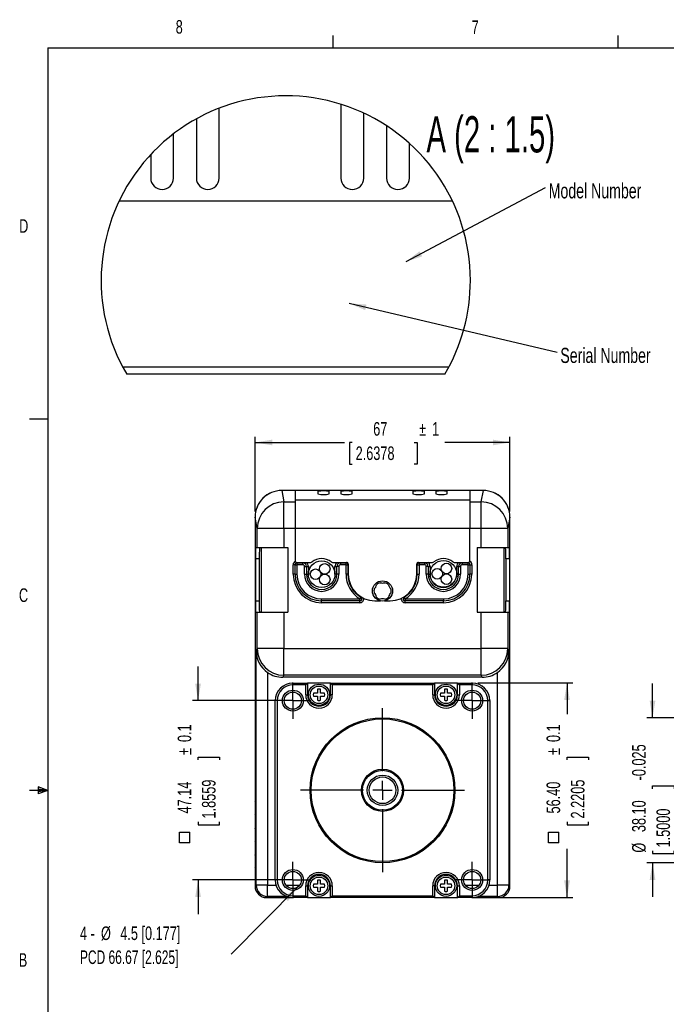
# Model space of a CAD drawing. Extents: x 11 to 421, y 5 to 275.
# Tile 2 of 15: x 11 to 124, y 103 to 275. Entities that reach past the tile are written whole.
import ezdxf
from ezdxf.enums import TextEntityAlignment as Align

# ---------------------------------------------------------------- set-up
doc = ezdxf.new("R2010")
doc.units = 0
doc.layers.get('0').update_dxf_attribs({"linetype": 'CONTINUOUS'})
doc.dimstyles.new('SLDDIMSTYLE0', dxfattribs={"dimtxt": 2.38125, "dimasz": 3, "dimexe": 0, "dimexo": 0.0625, "dimgap": 0.595313, "dimtad": 0, "dimlfac": 1.5, "dimrnd": 1e-09, "dimzin": 12, "dimsah": 1, "dimcen": 0.09, "dimazin": 3, "dimtfac": 1, "dimtofl": 0, "dimtmove": 0, "dimatfit": 3})
doc.dimstyles.new('SLDDIMSTYLE1', dxfattribs={"dimtxt": 2.38125, "dimasz": 3, "dimexe": 0, "dimexo": 0.0625, "dimgap": 0.595313, "dimtad": 0, "dimlfac": 1.5, "dimrnd": 1e-09, "dimzin": 4, "dimsah": 1, "dimcen": 0.09, "dimazin": 3, "dimtfac": 1, "dimtofl": 0, "dimtmove": 0, "dimatfit": 3})
doc.dimstyles.new('SLDDIMSTYLE2', dxfattribs={"dimtxt": 2.38125, "dimasz": 3, "dimexe": 0, "dimexo": 0.0625, "dimgap": 0.595313, "dimtad": 0, "dimlfac": 1.5, "dimrnd": 1e-09, "dimzin": 12, "dimsah": 1, "dimcen": 0.09, "dimazin": 3, "dimtfac": 1, "dimtmove": 0, "dimatfit": 3})
doc.dimstyles.new('SLDDIMSTYLE3', dxfattribs={"dimtxt": 2.38125, "dimasz": 3, "dimexe": 0, "dimexo": 0.0625, "dimgap": 0.595313, "dimtad": 0, "dimlfac": 1.5, "dimrnd": 1e-09, "dimzin": 4, "dimsah": 1, "dimcen": 0.09, "dimazin": 3, "dimtfac": 1, "dimtmove": 0, "dimatfit": 3})

# ---------------------------------------------------------------- blocks, each defined once
blk = doc.blocks.new('_D_4')
at = {"color": 7, "linetype": 'CONTINUOUS'}
for p, q in [((121.91, 152.87), (121.91, 158.87)), ((155.37, 152.87), (120.91, 152.87)), ((121.91, 140.43), (121.91, 140.92)), ((121.91, 140.92), (125.69, 140.92)), ((125.69, 140.92), (125.69, 140.43)), ((121.91, 129.55), (121.91, 129.07)), ((125.69, 129.07), (125.69, 129.55)), ((121.91, 129.07), (125.69, 129.07)), ((155.37, 127.47), (120.91, 127.47)), ((121.91, 127.47), (121.91, 121.47))]:
    blk.add_line(p, q, dxfattribs=at)
for points in [[(121.91, 152.87), (122.41, 155.87), (121.41, 155.87)], [(121.91, 127.47), (121.41, 124.47), (122.41, 124.47)]]:
    blk.add_solid(points, dxfattribs=at)
at = {"color": 7, "linetype": 'CONTINUOUS', "width": 0.7}
for s, p in [(' -0.025', (121.42, 141.28, 0.07)), ('38.10', (121.42, 132.83, 0.07)), ('1.5000', (125.69, 130.15, 0.07)), ('%%c', (121.42, 129.24, 0.07))]:
    blk.add_text(s, height=2.381, rotation=90, dxfattribs=at).set_placement(p, align=Align.BOTTOM_LEFT)
blk = doc.blocks.new('_D_9')
at = {"color": 7, "linetype": 'CONTINUOUS'}
for p, q in [((52.25, 189.03), (52.25, 202.12)), ((96.92, 189.03), (96.92, 202.12)), ((52.25, 201.12), (67.94, 201.12)), ((69.27, 201.12), (68.79, 201.12)), ((68.79, 201.12), (68.79, 197.33)), ((80.15, 201.12), (80.63, 201.12)), ((80.63, 201.12), (80.63, 197.33)), ((96.92, 201.12), (85.51, 201.12)), ((68.79, 197.33), (69.27, 197.33)), ((80.63, 197.33), (80.15, 197.33))]:
    blk.add_line(p, q, dxfattribs=at)
for points in [[(52.25, 201.12), (55.25, 200.62), (55.25, 201.62)], [(96.92, 201.12), (93.92, 201.62), (93.92, 200.62)]]:
    blk.add_solid(points, dxfattribs=at)
at = {"color": 7, "linetype": 'CONTINUOUS', "width": 0.7}
for s, height, p in [('67', 2.381, (72.95, 201.6, -31.13)), ('%%p', 2.381, (81, 201.6, -31.13)), ('1', 2.38, (83.27, 201.6, -31.13)), ('2.6378', 2.381, (69.87, 197.33, -31.13))]:
    blk.add_text(s, height=height, dxfattribs=at).set_placement(p, align=Align.BOTTOM_LEFT)
blk = doc.blocks.new('SW_SYMBOL_MOD_BOX')
at = {"color": 0, "linetype": 'CONTINUOUS'}
for p, q in [((200, 200), (200, 800)), ((200, 800), (800, 800)), ((800, 800), (800, 200)), ((200, 200), (800, 200))]:
    blk.add_line(p, q, dxfattribs=at)
blk = doc.blocks.new('_D_10')
at = {"color": 7, "linetype": 'CONTINUOUS'}
for p, q in [((42.25, 155.88), (42.25, 161.88)), ((57.87, 155.88), (41.25, 155.88)), ((42.25, 145.5), (42.25, 145.98)), ((42.25, 145.98), (46.03, 145.98)), ((46.03, 145.98), (46.03, 145.5)), ((42.25, 134.62), (42.25, 134.14)), ((46.03, 134.14), (46.03, 134.62)), ((42.25, 134.14), (46.03, 134.14)), ((57.87, 124.45), (41.25, 124.45)), ((42.25, 124.45), (42.25, 118.45))]:
    blk.add_line(p, q, dxfattribs=at)
for points in [[(42.25, 155.88), (42.75, 158.88), (41.75, 158.88)], [(42.25, 124.45), (41.75, 121.45), (42.75, 121.45)]]:
    blk.add_solid(points, dxfattribs=at)
at = {"color": 7, "linetype": 'CONTINUOUS', "xscale": 0.0030416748, "yscale": 0.0030416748, "zscale": 0.0030416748, "rotation": 90}
blk.add_blockref('SW_SYMBOL_MOD_BOX', (41.44, 130.37), dxfattribs=at)
at = {"color": 7, "linetype": 'CONTINUOUS', "width": 0.7}
for s, p in [('0.1', (41.77, 148.62, 32.8)), ('%%p', (41.77, 146.35, 32.8)), ('47.14', (41.77, 136.1, 32.8)), ('1.8559', (46.03, 135.22, 32.8))]:
    blk.add_text(s, height=2.381, rotation=90, dxfattribs=at).set_placement(p, align=Align.BOTTOM_LEFT)
blk = doc.blocks.new('_D_11')
at = {"color": 7, "linetype": 'CONTINUOUS'}
for p, q in [((91.3, 158.97), (107.92, 158.97)), ((106.92, 158.97), (106.92, 153.5)), ((106.92, 145.5), (106.92, 145.98)), ((106.92, 145.98), (110.7, 145.98)), ((110.7, 145.98), (110.7, 145.5)), ((106.92, 134.62), (106.92, 134.14)), ((110.7, 134.14), (110.7, 134.62)), ((106.92, 134.14), (110.7, 134.14)), ((106.92, 121.37), (106.92, 129.89)), ((91.3, 121.37), (107.92, 121.37))]:
    blk.add_line(p, q, dxfattribs=at)
for points in [[(106.92, 158.97), (106.42, 155.97), (107.42, 155.97)], [(106.92, 121.37), (107.42, 124.37), (106.42, 124.37)]]:
    blk.add_solid(points, dxfattribs=at)
at = {"color": 7, "linetype": 'CONTINUOUS', "xscale": 0.0030416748, "yscale": 0.0030416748, "zscale": 0.0030416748, "rotation": 90}
blk.add_blockref('SW_SYMBOL_MOD_BOX', (106.1, 130.37), dxfattribs=at)
at = {"color": 7, "linetype": 'CONTINUOUS', "width": 0.7}
for s, p in [('0.1', (106.43, 148.62, 32.8)), ('%%p', (106.43, 146.35, 32.8)), ('56.40', (106.43, 136.1, 32.8)), ('2.2205', (110.7, 135.22, 32.8))]:
    blk.add_text(s, height=2.381, rotation=90, dxfattribs=at).set_placement(p, align=Align.BOTTOM_LEFT)
blk = doc.blocks.new('SW_NOTE_9')
at = {"color": 0, "linetype": 'CONTINUOUS'}
blk.add_line((-11.68, -11.81), (0, 0), dxfattribs=at)
blk.add_solid([(0, 0), (-2.47, -1.78), (-1.75, -2.48)], dxfattribs=at)
for s, height, width, p in [('%%c', 2.381, 0.7, (-34.52, -10.03)), ('4.5 [0.177]', 2.3813, 0.7, (-31.14, -10.03)), ('4 -', 2.381, 0.7, (-38.21, -10.05)), ('PCD 66.67 [2.625]', 2.3813, 0.658824, (-38.21, -14.23))]:
    blk.add_text(s, height=height, dxfattribs=dict(at, width=width)).set_placement(p, align=Align.BOTTOM_LEFT)
blk = doc.blocks.new('SW_CENTERMARKSYMBOL_0')
at = {"color": 0, "linetype": 'CONTINUOUS'}
for p, q in [((0, 3.33), (0, 14.37)), ((-3.33, 0), (-14.37, 0)), ((0, 0), (-1.67, 0)), ((0, 0), (0, 1.67)), ((0, 0), (0, -1.67)), ((0, 0), (1.67, 0)), ((3.33, 0), (14.37, 0)), ((0, -3.33), (0, -14.37))]:
    blk.add_line(p, q, dxfattribs=at)
blk = doc.blocks.new('SW_CENTERMARKSYMBOL_1')
at = {"color": 0, "linetype": 'CONTINUOUS'}
for p, q in [((0, 1.67), (0, 3.17)), ((-1.67, 0), (-3.17, 0)), ((0, 0), (-1.67, 0)), ((0, 0), (0, 1.67)), ((0, 0), (0, -1.67)), ((0, 0), (1.67, 0)), ((1.67, 0), (3.17, 0)), ((0, -1.67), (0, -3.17))]:
    blk.add_line(p, q, dxfattribs=at)
blk = doc.blocks.new('SW_CENTERMARKSYMBOL_2')
at = {"color": 0, "linetype": 'CONTINUOUS'}
for p, q in [((0, 1.67), (0, 3.17)), ((-1.67, 0), (-3.17, 0)), ((0, 0), (-1.67, 0)), ((0, 0), (0, 1.67)), ((0, 0), (0, -1.67)), ((0, 0), (1.67, 0)), ((1.67, 0), (3.17, 0)), ((0, -1.67), (0, -3.17))]:
    blk.add_line(p, q, dxfattribs=at)
blk = doc.blocks.new('SW_CENTERMARKSYMBOL_3')
at = {"color": 0, "linetype": 'CONTINUOUS'}
for p, q in [((0, 1.67), (0, 3.17)), ((-1.67, 0), (-3.17, 0)), ((0, 0), (-1.67, 0)), ((0, 0), (0, 1.67)), ((0, 0), (0, -1.67)), ((0, 0), (1.67, 0)), ((1.67, 0), (3.17, 0)), ((0, -1.67), (0, -3.17))]:
    blk.add_line(p, q, dxfattribs=at)
blk = doc.blocks.new('SW_CENTERMARKSYMBOL_4')
at = {"color": 0, "linetype": 'CONTINUOUS'}
for p, q in [((0, 1.67), (0, 3.17)), ((-1.67, 0), (-3.17, 0)), ((0, 0), (-1.67, 0)), ((0, 0), (0, 1.67)), ((0, 0), (0, -1.67)), ((0, 0), (1.67, 0)), ((1.67, 0), (3.17, 0)), ((0, -1.67), (0, -3.17))]:
    blk.add_line(p, q, dxfattribs=at)
blk = doc.blocks.new('SW_NOTE_12')
at = {"color": 0, "linetype": 'CONTINUOUS'}
blk.add_line((24.47, 12.96), (0, 0), dxfattribs=at)
blk.add_solid([(0, 0), (2.89, 0.96), (2.42, 1.85)], dxfattribs=at)
at = {"color": 0, "linetype": 'CONTINUOUS', "width": 0.7}
blk.add_text('Model Number', height=2.6458, dxfattribs=at).set_placement((25.06, 10.33), align=Align.BOTTOM_LEFT)
blk = doc.blocks.new('SW_NOTE_13')
at = {"color": 0, "linetype": 'CONTINUOUS'}
blk.add_line((36.48, -8.58), (0, 0), dxfattribs=at)
blk.add_solid([(0, 0), (2.81, -1.17), (3.03, -0.2)], dxfattribs=at)
at = {"color": 0, "linetype": 'CONTINUOUS', "width": 0.7}
blk.add_text('Serial Number', height=2.6458, dxfattribs=at).set_placement((37.01, -11.23), align=Align.BOTTOM_LEFT)

msp = doc.modelspace()

# ---------------------------------------------------------------- linework, layer by layer
at = {"color": 7, "linetype": 'CONTINUOUS'}
for p, q in [((65.9067, 270.3087), (65.9067, 272.4626)), ((115.9129, 270.3087), (115.9129, 272.4626)), ((15.9068, 270.3087), (415.9568, 270.3087)), ((15.9068, 270.3087), (15.9068, 9.9587)), ((45.9569, 247.4583), (45.9569, 259.6972)), ((67.2903, 260.3962), (67.2903, 247.4583)), ((71.2903, 247.4583), (71.2903, 258.8464)), ((41.9569, 257.8283), (41.9569, 247.4583)), ((75.2903, 256.6263), (75.2903, 247.4583)), ((37.9569, 247.4583), (37.9569, 255.2119)), ((79.2903, 247.4583), (79.2903, 253.5508)), ((33.9569, 251.5836), (33.9569, 247.4583)), ((33.9569, 247.4534), (33.9569, 247.4583)), ((37.9569, 247.4583), (37.9569, 247.4534)), ((41.9569, 247.4534), (41.9569, 247.4583)), ((45.9569, 247.4583), (45.9569, 247.4534)), ((67.2903, 247.4534), (67.2903, 247.4583)), ((71.2903, 247.4583), (71.2903, 247.4534)), ((75.2903, 247.4534), (75.2903, 247.4583)), ((79.2903, 247.4583), (79.2903, 247.4534)), ((28.4258, 243.468), (86.8225, 243.468)), ((29.0171, 214.3781), (86.2311, 214.3781)), ((85.4987, 213.068), (29.7495, 213.068)), ((15.9068, 205.2212), (12.7318, 205.2212)), ((56.91, 192.699), (57.3058, 190.7154)), ((92.2562, 192.699), (56.91, 192.699)), ((92.2505, 192.699), (56.9157, 192.699)), ((89.9164, 192.699), (59.2498, 192.699)), ((59.2498, 192.699), (59.2498, 190.9973)), ((63.2498, 192.5595), (63.2498, 192.0945)), ((65.2498, 192.0945), (65.2498, 192.5595)), ((67.2498, 192.5595), (67.2498, 192.0945)), ((69.2498, 192.0945), (69.2498, 192.5595)), ((79.9164, 192.5595), (79.9164, 192.0945)), ((81.9164, 192.0945), (81.9164, 192.5595)), ((83.9164, 192.5595), (83.9164, 192.0945)), ((85.9164, 192.0945), (85.9164, 192.5595)), ((89.9164, 192.699), (89.9164, 190.9973)), ((91.8604, 190.7154), (92.2562, 192.699)), ((57.3058, 186.0664), (57.3058, 190.7154)), ((89.9164, 190.9973), (59.2498, 190.9973)), ((59.2498, 190.9973), (59.2498, 186.0664)), ((89.9164, 190.9973), (89.9164, 186.0664)), ((91.8604, 186.0664), (91.8604, 190.7154)), ((52.2498, 188.0331), (52.2498, 123.3654)), ((52.6399, 186.0664), (52.2498, 188.0217)), ((52.2498, 188.0217), (52.2498, 138.1657)), ((96.9164, 188.0217), (96.5263, 186.0664)), ((96.9164, 123.3654), (96.9164, 188.0331)), ((96.9164, 138.1657), (96.9164, 188.0217)), ((52.6399, 182.699), (52.6399, 186.0664)), ((57.3058, 186.0664), (52.6399, 186.0664)), ((57.3058, 186.0664), (57.3058, 182.699)), ((89.9164, 186.0664), (59.2498, 186.0664)), ((59.2498, 186.0664), (59.2498, 180.4331)), ((89.9164, 180.4331), (89.9164, 186.0664)), ((91.8604, 182.699), (91.8604, 186.0664)), ((96.5263, 186.0664), (91.8604, 186.0664)), ((96.5263, 186.0664), (96.5263, 182.699)), ((52.3475, 182.699), (52.6399, 182.699)), ((52.6399, 182.699), (57.3058, 182.699)), ((53.3066, 182.699), (53.3066, 171.3657)), ((57.3058, 182.699), (57.9726, 182.699)), ((57.9726, 182.699), (57.9726, 171.3657)), ((91.1936, 182.699), (91.1936, 171.3657)), ((91.1936, 182.699), (91.8604, 182.699)), ((91.8604, 182.699), (96.5263, 182.699)), ((95.8596, 182.699), (95.8596, 171.3657)), ((96.5263, 182.699), (96.8187, 182.699)), ((52.3126, 180.699), (52.3126, 173.3657)), ((52.9794, 180.699), (52.3126, 180.699)), ((52.9794, 180.699), (52.9794, 173.3657)), ((58.9164, 178.0331), (58.9164, 179.6998)), ((59.2498, 179.6998), (58.9164, 179.6998)), ((59.2498, 178.0331), (59.2498, 179.6998)), ((59.2498, 179.6998), (59.5831, 179.6998)), ((59.5831, 180.0998), (62.0318, 180.0998)), ((59.5831, 180.0331), (59.5831, 179.6998)), ((59.5831, 180.0331), (60.5831, 180.0331)), ((59.5831, 179.6998), (59.5831, 178.0331)), ((60.5831, 179.6998), (59.5831, 179.6998)), ((60.5831, 180.0331), (60.5831, 179.6998)), ((65.8011, 180.0998), (68.2498, 180.0998)), ((67.2498, 179.6998), (67.2498, 180.0331)), ((67.2498, 180.0331), (68.1831, 180.0331)), ((68.1831, 179.6998), (67.2498, 179.6998)), ((68.1831, 179.6998), (68.1831, 180.0331)), ((68.1831, 178.0324), (68.1831, 179.6998)), ((68.1831, 179.6998), (68.5164, 179.6998)), ((68.5164, 179.6998), (68.5164, 178.0324)), ((68.5831, 179.7664), (68.5831, 178.0324)), ((80.5831, 178.0324), (80.5831, 179.7664)), ((80.6498, 178.0324), (80.6498, 179.6998)), ((80.6498, 179.6998), (80.9831, 179.6998)), ((80.9164, 180.0998), (83.3651, 180.0998)), ((80.9831, 180.0331), (81.9164, 180.0331)), ((80.9831, 180.0331), (80.9831, 179.6998)), ((80.9831, 179.6998), (80.9831, 178.0324)), ((81.9164, 179.6998), (80.9831, 179.6998)), ((81.9164, 180.0331), (81.9164, 179.6998)), ((87.1344, 180.0998), (89.5831, 180.0998)), ((88.5831, 179.6998), (88.5831, 180.0331)), ((88.5831, 180.0331), (89.5831, 180.0331)), ((89.5831, 179.6998), (88.5831, 179.6998)), ((89.5831, 179.6998), (89.5831, 180.0331)), ((89.5831, 179.6998), (89.9164, 179.6998)), ((89.5831, 178.0331), (89.5831, 179.6998)), ((89.9164, 179.6998), (89.9164, 178.0331)), ((89.9164, 179.6998), (90.2498, 179.6998)), ((90.2498, 179.6998), (90.2498, 178.0331)), ((96.1868, 180.699), (96.1868, 173.3657)), ((96.8536, 180.699), (96.1868, 180.699)), ((96.8536, 180.699), (96.8536, 173.3657)), ((59.2498, 178.0331), (58.9164, 178.0331)), ((59.2498, 178.0331), (59.5831, 178.0331)), ((60.9164, 179.3664), (61.2498, 179.3664)), ((60.9164, 178.0324), (60.9164, 179.3664)), ((60.9164, 178.0324), (61.2498, 178.0324)), ((61.2498, 179.3664), (61.2498, 178.0324)), ((61.2498, 179.3664), (61.5831, 179.3664)), ((61.2498, 178.0324), (61.5831, 178.0324)), ((61.5831, 179.3664), (61.5831, 178.0324)), ((66.2498, 178.0324), (66.2498, 179.3664)), ((66.2498, 179.3664), (66.5831, 179.3664)), ((66.5831, 178.0324), (66.2498, 178.0324)), ((66.9164, 179.3664), (66.5831, 179.3664)), ((66.5831, 178.0324), (66.5831, 179.3664)), ((66.9164, 178.0324), (66.5831, 178.0324)), ((66.9164, 179.3664), (66.9164, 178.0324)), ((68.5164, 178.0324), (68.1831, 178.0324)), ((80.6498, 178.0324), (80.9831, 178.0324)), ((82.2498, 178.0324), (82.2498, 179.3664)), ((82.5831, 179.3664), (82.2498, 179.3664)), ((82.5831, 178.0324), (82.2498, 178.0324)), ((82.5831, 179.3664), (82.5831, 178.0324)), ((82.5831, 179.3664), (82.9164, 179.3664)), ((82.5831, 178.0324), (82.9164, 178.0324)), ((82.9164, 179.3664), (82.9164, 178.0324)), ((87.5831, 178.0324), (87.5831, 179.3664)), ((87.9164, 179.3664), (87.5831, 179.3664)), ((87.9164, 178.0324), (87.5831, 178.0324)), ((87.9164, 178.0324), (87.9164, 179.3664)), ((87.9164, 179.3664), (88.2498, 179.3664)), ((87.9164, 178.0324), (88.2498, 178.0324)), ((88.2498, 179.3664), (88.2498, 178.0324)), ((89.5831, 178.0331), (89.9164, 178.0331)), ((90.2498, 178.0331), (89.9164, 178.0331)), ((52.3126, 173.3657), (52.9794, 173.3657)), ((63.9164, 173.6998), (70.623, 173.6998)), ((63.9164, 173.3664), (63.9164, 173.6998)), ((70.623, 173.3664), (63.9164, 173.3664)), ((63.9164, 173.0331), (63.9164, 173.3664)), ((70.623, 173.0331), (63.9164, 173.0331)), ((70.7958, 173.9848), (70.623, 173.6998)), ((70.623, 173.3664), (70.623, 173.6998)), ((70.623, 173.0331), (70.623, 173.3664)), ((73.2498, 173.3657), (74.2415, 173.3657)), ((74.9247, 173.3657), (75.9164, 173.3657)), ((78.5432, 173.6998), (78.3704, 173.9848)), ((78.5432, 173.6998), (85.2498, 173.6998)), ((78.5432, 173.6998), (78.5432, 173.3664)), ((85.2498, 173.3664), (78.5432, 173.3664)), ((78.5432, 173.0331), (78.5432, 173.3664)), ((85.2498, 173.0331), (78.5432, 173.0331)), ((85.2498, 173.6998), (85.2498, 173.3664)), ((85.2498, 173.0331), (85.2498, 173.3664)), ((96.1868, 173.3657), (96.8536, 173.3657)), ((52.3475, 171.3657), (52.6399, 171.3657)), ((52.6399, 164.9865), (52.6399, 171.3657)), ((52.6399, 171.3657), (57.3058, 171.3657)), ((57.3058, 171.3657), (57.3058, 164.9865)), ((57.3058, 171.3657), (57.9726, 171.3657)), ((91.1936, 171.3657), (91.8604, 171.3657)), ((91.8604, 164.9865), (91.8604, 171.3657)), ((91.8604, 171.3657), (96.5263, 171.3657)), ((96.5263, 171.3657), (96.5263, 164.9865)), ((96.5263, 171.3657), (96.8187, 171.3657)), ((52.4285, 164.5637), (52.6399, 164.9865)), ((52.4285, 123.5441), (52.4285, 164.5637)), ((57.3058, 164.9865), (52.6399, 164.9865)), ((57.3058, 164.9865), (91.8604, 164.9865)), ((57.3058, 160.3227), (57.3058, 164.9865)), ((91.8604, 160.3227), (91.8604, 164.9865)), ((96.5263, 164.9865), (91.8604, 164.9865)), ((96.5263, 164.9865), (96.7377, 164.5637)), ((96.7377, 164.5637), (96.7377, 123.5441)), ((54.4282, 160.8261), (54.4282, 123.5441)), ((94.738, 123.5441), (94.738, 160.8261)), ((57.3058, 160.3227), (57.1274, 159.9657)), ((92.0388, 159.9657), (57.1274, 159.9657)), ((91.8604, 160.3227), (57.3058, 160.3227)), ((58.8697, 158.6327), (58.8697, 158.966)), ((58.8697, 158.966), (61.4498, 158.966)), ((61.1164, 158.6327), (61.4498, 158.966)), ((61.4498, 158.966), (61.4498, 156.8994)), ((65.4498, 158.966), (61.4498, 158.966)), ((65.7831, 158.6327), (65.4498, 158.966)), ((65.4498, 158.966), (83.7164, 158.966)), ((65.4498, 156.8994), (65.4498, 158.966)), ((83.3831, 158.6327), (83.7164, 158.966)), ((83.7164, 158.966), (83.7164, 156.8994)), ((87.7164, 158.966), (83.7164, 158.966)), ((87.7164, 158.966), (90.2965, 158.966)), ((87.7164, 158.966), (88.0498, 158.6327)), ((87.7164, 156.8994), (87.7164, 158.966)), ((90.2965, 158.966), (90.2965, 158.6327)), ((92.0388, 159.9657), (91.8604, 160.3227)), ((61.1164, 158.6327), (58.8697, 158.6327)), ((61.1164, 156.8994), (61.1164, 158.6327)), ((63.1735, 157.1588), (62.484, 157.1588)), ((63.1735, 157.8604), (63.1735, 157.1588)), ((63.7261, 157.1588), (63.7261, 157.8604)), ((64.4155, 157.1588), (63.7261, 157.1588)), ((65.7831, 158.6327), (65.7831, 156.8994)), ((83.3831, 158.6327), (65.7831, 158.6327)), ((83.3831, 156.8994), (83.3831, 158.6327)), ((85.4401, 157.1588), (84.7507, 157.1588)), ((85.4401, 157.8604), (85.4401, 157.1588)), ((85.9927, 157.1588), (85.9927, 157.8604)), ((86.6822, 157.1588), (85.9927, 157.1588)), ((88.0498, 158.6327), (88.0498, 156.8994)), ((90.2965, 158.6327), (88.0498, 158.6327)), ((56.1161, 155.8791), (55.7828, 155.8791)), ((55.7828, 124.4523), (55.7828, 155.8791)), ((56.1161, 155.8791), (56.1161, 124.4523)), ((61.1164, 156.8994), (61.4498, 156.8994)), ((62.484, 156.6399), (63.1735, 156.6399)), ((63.1735, 156.6399), (63.1735, 155.9383)), ((63.7261, 155.9383), (63.7261, 156.6399)), ((63.7261, 156.6399), (64.4155, 156.6399)), ((65.7831, 156.8994), (65.4498, 156.8994)), ((83.3831, 156.8994), (83.7164, 156.8994)), ((84.7507, 156.6399), (85.4401, 156.6399)), ((85.4401, 156.6399), (85.4401, 155.9383)), ((85.9927, 155.9383), (85.9927, 156.6399)), ((85.9927, 156.6399), (86.6822, 156.6399)), ((87.7164, 156.8994), (88.0498, 156.8994)), ((93.0501, 124.4523), (93.0501, 155.8791)), ((93.3834, 155.8791), (93.0501, 155.8791)), ((93.3834, 155.8791), (93.3834, 124.4523)), ((15.9068, 140.1337), (12.7318, 140.1337)), ((14.2004, 140.7435), (14.2004, 139.5602)), ((15.9068, 140.1337), (14.2004, 140.7435)), ((15.9068, 140.1337), (14.2004, 140.3632)), ((15.9068, 140.1337), (14.2004, 139.8718)), ((15.9068, 140.1337), (14.2004, 139.5602)), ((52.3375, 138.032), (52.2498, 138.1657)), ((96.8287, 138.032), (96.9164, 138.1657)), ((52.2498, 135.899), (52.3375, 136.0327)), ((52.2498, 135.899), (52.2498, 133.499)), ((96.9164, 135.899), (96.8287, 136.0327)), ((96.9164, 133.499), (96.9164, 135.899)), ((52.3375, 133.3653), (52.2498, 133.499)), ((96.8287, 133.3653), (96.9164, 133.499)), ((52.2498, 131.2324), (52.3375, 131.366)), ((52.2498, 131.2324), (52.2498, 128.8324)), ((96.9164, 131.2324), (96.8287, 131.366)), ((96.9164, 128.8324), (96.9164, 131.2324)), ((52.3375, 128.6987), (52.2498, 128.8324)), ((96.8287, 128.6987), (96.9164, 128.8324)), ((52.2498, 126.5657), (52.3375, 126.6994)), ((52.2498, 126.5657), (52.2498, 123.3654)), ((96.9164, 126.5657), (96.8287, 126.6994)), ((96.9164, 123.3654), (96.9164, 126.5657)), ((56.1161, 124.4523), (55.7828, 124.4523)), ((63.1735, 124.3931), (63.1735, 123.6915)), ((63.7261, 123.6915), (63.7261, 124.3931)), ((85.4401, 124.3931), (85.4401, 123.6915)), ((85.9927, 123.6915), (85.9927, 124.3931)), ((93.3834, 124.4523), (93.0501, 124.4523)), ((52.2498, 123.3654), (52.4285, 123.5441)), ((54.4282, 123.5441), (52.4285, 123.5441)), ((54.4282, 121.5445), (54.4282, 123.5441)), ((61.1164, 121.6987), (61.1164, 123.432)), ((61.1164, 123.432), (61.4498, 123.432)), ((61.4498, 123.432), (61.4498, 121.3654)), ((63.1735, 123.6915), (62.484, 123.6915)), ((62.484, 123.1725), (63.1735, 123.1725)), ((63.1735, 123.1725), (63.1735, 122.4709)), ((64.4155, 123.6915), (63.7261, 123.6915)), ((63.7261, 122.4709), (63.7261, 123.1725)), ((63.7261, 123.1725), (64.4155, 123.1725)), ((65.4498, 121.3654), (65.4498, 123.432)), ((65.4498, 123.432), (65.7831, 123.432)), ((65.7831, 123.432), (65.7831, 121.6987)), ((83.3831, 121.6987), (83.3831, 123.432)), ((83.7164, 123.432), (83.3831, 123.432)), ((83.7164, 123.432), (83.7164, 121.3654)), ((85.4401, 123.6915), (84.7507, 123.6915)), ((84.7507, 123.1725), (85.4401, 123.1725)), ((85.4401, 123.1725), (85.4401, 122.4709)), ((86.6822, 123.6915), (85.9927, 123.6915)), ((85.9927, 122.4709), (85.9927, 123.1725)), ((85.9927, 123.1725), (86.6822, 123.1725)), ((87.7164, 121.3654), (87.7164, 123.432)), ((87.7164, 123.432), (88.0498, 123.432)), ((88.0498, 123.432), (88.0498, 121.6987)), ((94.738, 121.5445), (94.738, 123.5441)), ((96.7377, 123.5441), (94.738, 123.5441)), ((96.7377, 123.5441), (96.9164, 123.3654)), ((54.4282, 121.5445), (54.2495, 121.3657)), ((54.2495, 121.3657), (58.8244, 121.3657)), ((58.8697, 121.6987), (61.1164, 121.6987)), ((58.8697, 121.6987), (58.8697, 121.3654)), ((61.4498, 121.3654), (58.8697, 121.3654)), ((61.1164, 121.6987), (61.4498, 121.3654)), ((61.4498, 121.3654), (65.4498, 121.3654)), ((65.4498, 121.3654), (65.7831, 121.6987)), ((83.7164, 121.3654), (65.4498, 121.3654)), ((65.7831, 121.6987), (83.3831, 121.6987)), ((83.7164, 121.3654), (83.3831, 121.6987)), ((83.7164, 121.3654), (87.7164, 121.3654)), ((87.7164, 121.3654), (88.0498, 121.6987)), ((90.2965, 121.3654), (87.7164, 121.3654)), ((88.0498, 121.6987), (90.2965, 121.6987)), ((90.2965, 121.3654), (90.2965, 121.6987)), ((90.3418, 121.3657), (94.9167, 121.3657)), ((94.9167, 121.3657), (94.738, 121.5445))]:
    msp.add_line(p, q, dxfattribs=at)
at = {"color": 8, "linetype": 'CONTINUOUS'}
for p, q in [((57.3058, 190.7154), (59.2498, 190.7154)), ((89.9164, 190.7154), (91.8604, 190.7154)), ((59.2498, 186.0664), (57.3058, 186.0664)), ((91.8604, 186.0664), (89.9164, 186.0664)), ((59.5831, 180.0331), (59.5831, 180.0998)), ((60.5831, 180.0331), (60.5831, 180.0998)), ((67.2498, 180.0998), (67.2498, 180.0331)), ((68.1831, 180.0998), (68.1831, 180.0331)), ((68.5831, 179.6998), (68.5164, 179.6998)), ((80.5831, 179.6998), (80.6498, 179.6998)), ((80.9831, 180.0998), (80.9831, 180.0331)), ((81.9164, 180.0998), (81.9164, 180.0331)), ((88.5831, 180.0331), (88.5831, 180.0998)), ((89.5831, 180.0331), (89.5831, 180.0998)), ((68.5831, 178.0324), (68.5164, 178.0324)), ((80.5831, 178.0324), (80.6498, 178.0324)), ((70.8304, 174.0418), (70.7958, 173.9848)), ((78.3358, 174.0418), (78.3704, 173.9848)), ((54.4282, 123.5441), (55.9194, 123.5441)), ((57.6759, 123.5441), (60.0636, 123.5441)), ((89.1026, 123.5441), (91.4903, 123.5441)), ((93.2468, 123.5441), (94.738, 123.5441)), ((57.8336, 121.5445), (54.4282, 121.5445)), ((94.738, 121.5445), (91.3327, 121.5445))]:
    msp.add_line(p, q, dxfattribs=at)
at = {"color": 7, "linetype": 'CONTINUOUS'}
for centre, radius in [((63.9164, 178.0324), 2.3333), ((64.4523, 178.9606), 0.9282), ((85.2498, 178.099), 2.3333), ((85.7857, 179.0272), 0.9282), ((62.8446, 178.0324), 0.9282), ((64.4523, 177.1041), 0.9282), ((84.178, 178.099), 0.9282), ((85.7857, 177.1708), 0.9282), ((74.5831, 175.099), 1.7667), ((63.4498, 156.8994), 1.8667), ((85.7164, 156.8994), 1.8667), ((58.8697, 155.8791), 1.8333), ((58.8697, 155.8791), 1.5), ((63.4498, 156.8994), 1.5333), ((85.7164, 156.8994), 1.5333), ((90.2965, 155.8791), 1.8333), ((90.2965, 155.8791), 1.5), ((74.5831, 140.1657), 12.7), ((74.5831, 140.1657), 12.5), ((74.5831, 140.1657), 3.7), ((74.5831, 140.1657), 3.5), ((74.5831, 140.1657), 2.6667), ((74.5831, 140.1657), 2.3333), ((58.8697, 124.4523), 1.8333), ((90.2965, 124.4523), 1.8333), ((58.8697, 124.4523), 1.5), ((63.4498, 123.432), 1.8667), ((63.4498, 123.432), 1.5333), ((85.7164, 123.432), 1.8667), ((85.7164, 123.432), 1.5333), ((90.2965, 124.4523), 1.5)]:
    msp.add_circle(centre, radius, dxfattribs=at)
for centre, radius, start, end in [((57.6241, 229.5106), 32.3628, 359.999997, 210.535409), ((35.9569, 247.4621), 2, 180.108364, 359.891636), ((35.9569, 247.459), 2, 180.159761, 359.840239), ((43.9569, 247.4621), 2, 180.108333, 359.891667), ((43.9569, 247.459), 2, 180.159751, 359.840249), ((69.2903, 247.4621), 2, 180.108351, 359.891649), ((69.2903, 247.4591), 2, 180.163726, 359.836274), ((77.2903, 247.4621), 2, 180.108361, 359.891639), ((77.2903, 247.4591), 2, 180.163749, 359.836251), ((57.6241, 229.5106), 32.3628, 329.464598, 359.999998), ((56.9155, 188.0333), 4.6657, 89.997091, 180.002909), ((56.9172, 188.0315), 4.6675, 90.088251, 180.121465), ((64.2498, 187.0304), 5.6188, 79.748206, 100.251794), ((64.2498, 188.0787), 4.5571, 77.323913, 102.676087), ((64.2498, 188.0787), 4.5571, 77.323913, 102.676087), ((64.2498, 197.6235), 5.6188, 259.748206, 280.251794), ((68.2498, 187.0304), 5.6188, 79.748206, 100.251794), ((68.2498, 188.0787), 4.5571, 77.323913, 102.676087), ((68.2498, 188.0787), 4.5571, 77.323913, 102.676087), ((68.2498, 197.6235), 5.6188, 259.748206, 280.251794), ((80.9164, 187.0304), 5.6188, 79.748206, 100.251794), ((80.9164, 188.1879), 4.4506, 77.015423, 102.984577), ((80.9164, 188.0787), 4.5571, 77.323913, 102.676087), ((80.9164, 197.6235), 5.6188, 259.748206, 280.251794), ((84.9164, 187.0304), 5.6188, 79.748206, 100.251794), ((84.9164, 188.1879), 4.4506, 77.015423, 102.984577), ((84.9164, 188.0787), 4.5571, 77.323913, 102.676087), ((84.9164, 197.6235), 5.6188, 259.748206, 280.251794), ((92.2507, 188.0333), 4.6657, 359.997091, 90.002909), ((92.2486, 188.0312), 4.6678, 359.883102, 89.907182), ((57.3057, 186.0494), 4.6659, 89.999223, 179.791061), ((91.8608, 186.0498), 4.6656, 0.204391, 90.005325), ((78.2687, 181.2463), 25.9619, 176.7922, 181.2078), ((84.3656, 181.1515), 31.3894, 177.174093, 180.825907), ((70.2307, 181.2463), 25.9619, 358.7922, 3.2078), ((65.4674, 181.1515), 31.3894, 359.174093, 2.825907), ((59.5831, 180.4331), 0.3333, 180, 270), ((59.5831, 179.6998), 0.3333, 90, 180), ((60.5831, 179.3664), 0.6667, 0, 90), ((60.5831, 179.3664), 0.3333, 0, 90), ((62.0318, 180.4331), 0.3333, 270, 308.919347), ((63.9164, 178.099), 2.6667, 51.080653, 128.919347), ((65.8011, 180.4331), 0.3333, 231.080653, 270), ((67.2498, 179.3664), 0.6667, 90, 180), ((67.2498, 179.3664), 0.3333, 90, 180), ((68.1831, 179.6998), 0.3333, 0, 90), ((68.2498, 179.7664), 0.3333, 0, 90), ((80.9164, 179.7664), 0.3333, 90, 180), ((80.9831, 179.6998), 0.3333, 90, 180), ((81.9164, 179.3664), 0.6667, 0, 90), ((81.9164, 179.3664), 0.3333, 0, 90), ((83.3651, 180.4331), 0.3333, 270, 308.919347), ((85.2498, 178.099), 2.6667, 51.080653, 128.919347), ((87.1344, 180.4331), 0.3333, 231.080653, 270), ((88.5831, 179.3664), 0.6667, 90, 180), ((88.5831, 179.3664), 0.3333, 90, 180), ((89.5831, 180.4331), 0.3333, 270, 0), ((89.5831, 179.6998), 0.3333, 0, 90), ((63.9164, 178.0331), 5, 180, 270), ((63.9164, 178.0331), 4.6667, 180, 270), ((63.9164, 178.0331), 4.3333, 180, 270), ((63.9164, 178.0324), 3, 180, 0), ((63.9164, 178.0324), 2.6667, 180, 0), ((73.2498, 178.0324), 5.0667, 180, 238.772242), ((73.2498, 178.0324), 4.7333, 180, 238.772242), ((73.2498, 178.0324), 4.6667, 180, 270), ((75.9164, 178.0324), 4.6667, 270, 0), ((75.9164, 178.0324), 4.7333, 301.227758, 0), ((75.9164, 178.0324), 5.0667, 301.227758, 0), ((85.2498, 178.0324), 3, 180, 0), ((85.2498, 178.0324), 2.6667, 180, 0), ((85.2498, 178.0324), 2.3333, 180, 0), ((85.2498, 178.0331), 4.3333, 270, 0), ((85.2498, 178.0331), 4.6667, 270, 0), ((85.2498, 178.0331), 5, 270, 0), ((72.3483, 176.3893), 1.2, 310.80984, 349.19016), ((74.5831, 175.099), 1.5, 105.245982, 134.754018), ((74.5831, 177.6795), 1.2, 250.80984, 289.19016), ((74.5831, 175.099), 1.5, 45.245982, 74.754018), ((76.8179, 176.3893), 1.2, 190.80984, 229.19016), ((74.5831, 175.099), 1.5, 165.245982, 194.754018), ((72.3483, 173.8088), 1.2, 10.80984, 49.19016), ((76.8179, 173.8088), 1.2, 130.80984, 169.19016), ((74.5831, 175.099), 1.5, 345.245982, 14.754018), ((83.6988, 172.9132), 31.3894, 179.174093, 182.825907), ((78.9355, 172.8184), 25.9619, 178.7922, 183.2078), ((70.623, 173.6998), 0.3333, 270, 58.772242), ((74.5831, 175.099), 1.5, 225.245982, 254.754018), ((74.5831, 172.5185), 1.2, 70.80984, 109.19016), ((74.5831, 175.099), 1.5, 285.245982, 314.754018), ((78.5432, 173.6998), 0.3333, 121.227758, 270), ((64.8006, 172.9132), 31.3894, 357.174093, 0.825907), ((70.8975, 172.8184), 25.9619, 356.7922, 1.2078), ((57.0881, 164.6529), 4.6604, 181.09633, 235.198302), ((57.308, 164.9909), 4.6682, 180.053516, 269.97267), ((91.8582, 164.9909), 4.6682, 270.02733, 359.946484), ((92.083, 164.6503), 4.6555, 304.77071, 358.934659), ((57.1272, 164.6293), 4.6636, 234.637878, 270.001645), ((92.039, 164.6293), 4.6636, 269.998355, 305.362122), ((58.8697, 155.8791), 3.087, 90, 180), ((90.2965, 155.8791), 3.087, 0, 90), ((58.8697, 155.8791), 2.7536, 90, 180), ((63.4498, 156.8994), 1, 164.960484, 195.039516), ((63.4498, 156.8994), 1, 73.960484, 106.039516), ((63.4498, 156.8994), 1, 344.960484, 15.039516), ((85.7164, 156.8994), 1, 164.960484, 195.039516), ((85.7164, 156.8994), 1, 73.960484, 106.039516), ((85.7164, 156.8994), 1, 344.960484, 15.039516), ((90.2965, 155.8791), 2.7536, 0, 90), ((63.4498, 156.8994), 2.3333, 180, 0), ((63.4498, 156.8994), 2, 180, 0), ((63.4498, 156.8994), 1, 253.960484, 286.039516), ((85.7164, 156.8994), 2.3333, 180, 0), ((85.7164, 156.8994), 2, 180, 0), ((85.7164, 156.8994), 1, 253.960484, 286.039516), ((29.0109, 137.0324), 23.348, 357.546128, 2.453872), ((120.1553, 137.0324), 23.348, 177.546128, 182.453872), ((29.0109, 132.3657), 23.348, 357.546128, 2.453872), ((120.1553, 132.3657), 23.348, 177.546128, 182.453872), ((29.0109, 127.699), 23.348, 357.546128, 2.453872), ((120.1553, 127.699), 23.348, 177.546128, 182.453872), ((58.8697, 124.4523), 3.087, 180, 270), ((58.8697, 124.4523), 2.7536, 180, 270), ((63.4498, 123.432), 2.3333, 0, 180), ((63.4498, 123.432), 2, 0, 180), ((63.4498, 123.432), 1, 73.960484, 106.039516), ((85.7164, 123.432), 2.3333, 0, 180), ((85.7164, 123.432), 2, 0, 180), ((85.7164, 123.432), 1, 73.960484, 106.039516), ((90.2965, 124.4523), 2.7536, 270, 0), ((90.2965, 124.4523), 3.087, 270, 0), ((54.2494, 123.3653), 1.9996, 179.997159, 270.002841), ((54.2494, 123.3653), 1.9996, 179.997159, 270.002841), ((54.4289, 123.5449), 2.0004, 180.02029, 269.97971), ((63.4498, 123.432), 1, 164.960484, 195.039516), ((63.4498, 123.432), 1, 344.960484, 15.039516), ((85.7164, 123.432), 1, 164.960484, 195.039516), ((85.7164, 123.432), 1, 344.960484, 15.039516), ((94.7373, 123.5449), 2.0004, 270.02029, 359.97971), ((94.9168, 123.3653), 1.9996, 269.997159, 0.002841), ((94.9168, 123.3653), 1.9996, 269.997159, 0.002841), ((63.4498, 123.432), 1, 253.960484, 286.039516), ((85.7164, 123.432), 1, 253.960484, 286.039516)]:
    msp.add_arc(centre, radius, start, end, dxfattribs=at)
at = {"color": 8, "linetype": 'CONTINUOUS'}
for centre, radius, start, end in [((59.5831, 179.6998), 0.6667, 117.012294, 180), ((60.5831, 179.3664), 1, 0, 47.166572), ((67.2498, 179.3664), 1, 132.833428, 180), ((81.9164, 179.3664), 1, 0, 47.166572), ((88.5831, 179.3664), 1, 132.833428, 180), ((89.5831, 179.6998), 0.6667, 0, 62.987706), ((70.623, 173.6998), 0.6667, 270, 8.721225), ((78.5432, 173.6998), 0.6667, 171.278775, 270)]:
    msp.add_arc(centre, radius, start, end, dxfattribs=at)

# ---------------------------------------------------------------- block references
at = {"color": 7, "linetype": 'CONTINUOUS'}
for name, p in [('SW_NOTE_12', (78.6507, 232.7756)), ('SW_NOTE_13', (68.7423, 225.49)), ('SW_CENTERMARKSYMBOL_2', (58.8697, 155.8791)), ('SW_CENTERMARKSYMBOL_1', (90.2965, 155.8791)), ('SW_CENTERMARKSYMBOL_0', (74.5831, 140.1657)), ('SW_CENTERMARKSYMBOL_3', (58.8697, 124.4523)), ('SW_CENTERMARKSYMBOL_4', (90.2965, 124.4523)), ('SW_NOTE_9', (59.755, 123.2414))]:
    msp.add_blockref(name, p, dxfattribs=at)

# ---------------------------------------------------------------- texts
for s, height, width, p in [('8', 2.3813, 0.7, (38.3309, 272.0505)), ('7', 2.3813, 0.7, (90.1951, 271.9783)), ('A (2 : 1.5)', 6.35, 0.604545, (82.2855, 250.0464)), ('D', 2.3813, 0.7, (10.8867, 237.1521)), ('C', 2.3813, 0.7, (10.8538, 172.4531)), ('B', 2.3813, 0.7, (10.8306, 108.5188))]:
    msp.add_text(s, height=height, dxfattribs=dict(at, width=width)).set_placement(p, align=Align.BOTTOM_LEFT)

# ---------------------------------------------------------------- dimensions: what is measured, and where the dimension line sits
dim = msp.add_linear_dim(base=(96.9164, 201.1154), p1=(52.2498, 188.0331), p2=(96.9164, 188.0331), text='<>%%p1', dimstyle='SLDDIMSTYLE0', dxfattribs=at)
dim.commit()
dim.dimension.update_dxf_attribs({"geometry": '_D_9', "text_midpoint": (76.7247, 201.1154), "dimtype": 160})
for base, p1, p2, text, dimstyle, picture, middle in [((42.2498, 124.4523), (58.8697, 155.8791), (58.8697, 124.4523), '{\\fGDT;o}<>%%p0.1', 'SLDDIMSTYLE2', '_D_10', (42.2498, 141.6902)), ((106.9164, 158.966), (90.2965, 121.3654), (90.2965, 158.966), '{\\fGDT;o}<>%%p0.1', 'SLDDIMSTYLE1', '_D_11', (106.9164, 141.6902)), ((121.9067, 127.4657), (156.3734, 152.8657), (156.3734, 127.4657), '%%c<> -0.025', 'SLDDIMSTYLE3', '_D_4', (121.9067, 139.9146))]:
    dim = msp.add_linear_dim(base=base, p1=p1, p2=p2, angle=90, text=text, dimstyle=dimstyle, dxfattribs=at)
    dim.commit()
    dim.dimension.update_dxf_attribs({"geometry": picture, "text_midpoint": middle, "dimtype": 160})

doc.saveas('drawing.dxf')
